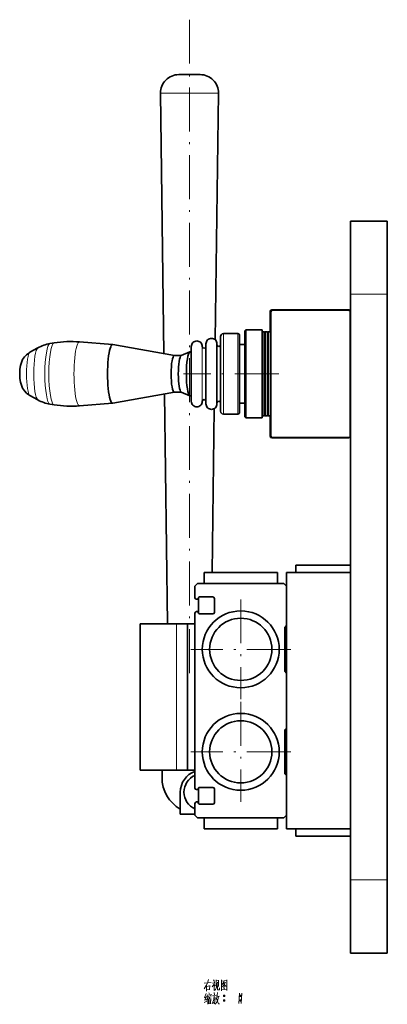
# Model space of a CAD drawing. Extents: x -161 to 1343, y -181 to 611.
# Tile 1 of 8: x -161 to -60, y 15 to 284. Entities that reach past the tile are written whole.
import ezdxf

# ---------------------------------------------------------------- set-up
doc = ezdxf.new("R2010")
doc.units = 0
doc.linetypes.add('DASHDOT', pattern=[18.5, 12, -3, 0.5, -3])

msp = doc.modelspace()

# ---------------------------------------------------------------- linework, layer by layer
at = {"color": 7, "linetype": 'DASHDOT', "lineweight": 13}
for p, q in [((-114.24, 283.5), (-114.24, 103.5)), ((-89.87, 186.75), (-115.91, 186.75)), ((-100.24, 125.15), (-100.24, 97.85)), ((-86.59, 111.5), (-113.89, 111.5)), ((-100.24, 97.15), (-100.24, 69.85)), ((-86.59, 83.5), (-113.89, 83.5))]:
    msp.add_line(p, q, dxfattribs=at)
at = {"color": 7, "lineweight": 35, "ltscale": 0.071519}
msp.add_line((-114.31, 268.5), (-117.17, 268.5), dxfattribs=at)
at = {"color": 7, "lineweight": 35, "ltscale": 0.074743}
msp.add_line((-111.32, 268.5), (-114.31, 268.5), dxfattribs=at)
at = {"color": 7, "lineweight": 13, "ltscale": 0.193632}
msp.add_line((-114.43, 263.43), (-122.17, 263.43), dxfattribs=at)
at = {"color": 7, "lineweight": 35}
for p, q in [((-121.22, 192.26), (-122.17, 263.43)), ((-107.21, 196.04), (-106.31, 263.43)), ((-70.24, 228.5), (-70.24, 208.5)), ((-60.24, 228.5), (-60.24, 208.5)), ((-70.24, 48.5), (-70.24, 208.5)), ((-60.24, 48.5), (-60.24, 208.5)), ((-92.04, 203.65), (-92.04, 169.85)), ((-70.74, 204.25), (-91.74, 204.25)), ((-70.84, 204.15), (-91.54, 204.15)), ((-70.34, 169.85), (-70.34, 203.65)), ((-70.24, 169.75), (-70.24, 203.75)), ((-120.24, 118.5), (-121.08, 181.27)), ((-108.05, 132.5), (-107.46, 177.27)), ((-91.74, 169.25), (-70.74, 169.25)), ((-91.54, 169.35), (-70.84, 169.35)), ((-110.24, 132.5), (-90.24, 132.5)), ((-87.74, 132.5), (-87.74, 62.5)), ((-70.24, 132.5), (-70.24, 62.5)), ((-88.44, 129.5), (-112.04, 129.5)), ((-112.74, 121.4), (-112.74, 73.6)), ((-127.74, 78.5), (-127.74, 118.5)), ((-114.74, 78.5), (-114.74, 118.5)), ((-112.04, 65.5), (-88.44, 65.5)), ((-90.24, 62.5), (-110.24, 62.5)), ((-70.24, 48.5), (-70.24, 28.5)), ((-60.24, 48.5), (-60.24, 28.5))]:
    msp.add_line(p, q, dxfattribs=at)
at = {"color": 7, "lineweight": 13, "ltscale": 0.202991}
msp.add_line((-106.31, 263.43), (-114.43, 263.43), dxfattribs=at)
at = {"color": 7, "lineweight": 35, "ltscale": 0.25}
for p, q in [((-60.24, 228.5), (-70.24, 228.5)), ((-117.74, 118.5), (-127.74, 118.5)), ((-127.74, 78.5), (-117.74, 78.5)), ((-60.24, 28.5), (-70.24, 28.5))]:
    msp.add_line(p, q, dxfattribs=at)
at = {"color": 7, "lineweight": 13, "ltscale": 0.25}
for p, q in [((-60.24, 208.5), (-70.24, 208.5)), ((-60.24, 48.5), (-70.24, 48.5))]:
    msp.add_line(p, q, dxfattribs=at)
at = {"color": 7, "lineweight": 35, "ltscale": 0.1375}
for p, q in [((-92.24, 203.75), (-92.24, 198.25)), ((-92.24, 175.25), (-92.24, 169.75))]:
    msp.add_line(p, q, dxfattribs=at)
at = {"color": 7, "lineweight": 35, "ltscale": 0.255653}
for p, q in [((-105.74, 196.98), (-105.74, 186.75)), ((-105.74, 186.75), (-105.74, 176.52))]:
    msp.add_line(p, q, dxfattribs=at)
at = {"color": 7, "lineweight": 13, "ltscale": 0.275}
for p, q in [((-104.99, 197.75), (-104.99, 186.75)), ((-101.04, 197.75), (-101.04, 186.75)), ((-104.99, 186.75), (-104.99, 175.75)), ((-101.04, 186.75), (-101.04, 175.75))]:
    msp.add_line(p, q, dxfattribs=at)
at = {"color": 7, "lineweight": 35, "ltscale": 0.09875}
for p, q in [((-104.99, 197.75), (-101.04, 197.75)), ((-104.99, 175.75), (-101.04, 175.75))]:
    msp.add_line(p, q, dxfattribs=at)
at = {"color": 7, "lineweight": 35, "ltscale": 0.2625}
for p, q in [((-100.54, 197.25), (-100.54, 186.75)), ((-100.54, 186.75), (-100.54, 176.25))]:
    msp.add_line(p, q, dxfattribs=at)
at = {"color": 7, "lineweight": 35, "ltscale": 0.008839}
for p, q in [((-99.14, 198.5), (-98.89, 198.75)), ((-99.14, 175), (-98.89, 174.75))]:
    msp.add_line(p, q, dxfattribs=at)
at = {"color": 7, "lineweight": 35, "ltscale": 0.29375}
for p, q in [((-99.14, 198.5), (-99.14, 186.75)), ((-99.14, 186.75), (-99.14, 175))]:
    msp.add_line(p, q, dxfattribs=at)
at = {"color": 7, "lineweight": 35, "ltscale": 0.3}
for p, q in [((-98.89, 198.75), (-98.89, 186.75)), ((-94.44, 198.75), (-94.44, 186.75)), ((-98.89, 186.75), (-98.89, 174.75)), ((-94.44, 186.75), (-94.44, 174.75)), ((-88.24, 105.5), (-88.24, 117.5)), ((-88.24, 77.5), (-88.24, 89.5))]:
    msp.add_line(p, q, dxfattribs=at)
at = {"color": 7, "lineweight": 35, "ltscale": 0.11125}
for p, q in [((-98.89, 198.75), (-94.44, 198.75)), ((-98.89, 174.75), (-94.44, 174.75))]:
    msp.add_line(p, q, dxfattribs=at)
at = {"color": 7, "lineweight": 35, "ltscale": 0.003536}
for p, q in [((-94.44, 198.15), (-94.34, 198.25)), ((-93.64, 198.15), (-93.74, 198.25)), ((-93.64, 198.15), (-93.54, 198.25)), ((-92.84, 198.15), (-92.94, 198.25)), ((-92.84, 198.15), (-92.74, 198.25)), ((-92.04, 198.15), (-92.14, 198.25))]:
    msp.add_line(p, q, dxfattribs=at)
at = {"color": 7, "lineweight": 35, "ltscale": 0.2875}
for p, q in [((-94.34, 198.25), (-94.34, 186.75)), ((-93.74, 198.25), (-93.74, 186.75)), ((-93.54, 198.25), (-93.54, 186.75)), ((-92.94, 198.25), (-92.94, 186.75)), ((-92.74, 198.25), (-92.74, 186.75)), ((-92.14, 198.25), (-92.14, 186.75)), ((-94.34, 186.75), (-94.34, 175.25)), ((-93.74, 186.75), (-93.74, 175.25)), ((-93.54, 186.75), (-93.54, 175.25)), ((-92.94, 186.75), (-92.94, 175.25)), ((-92.74, 186.75), (-92.74, 175.25)), ((-92.14, 186.75), (-92.14, 175.25))]:
    msp.add_line(p, q, dxfattribs=at)
at = {"color": 7, "lineweight": 35, "ltscale": 0.015}
for p, q in [((-94.34, 198.25), (-93.74, 198.25)), ((-93.54, 198.25), (-92.94, 198.25)), ((-92.74, 198.25), (-92.14, 198.25)), ((-94.34, 175.25), (-93.74, 175.25)), ((-93.54, 175.25), (-92.94, 175.25)), ((-92.74, 175.25), (-92.14, 175.25))]:
    msp.add_line(p, q, dxfattribs=at)
at = {"color": 7, "lineweight": 35, "ltscale": 0.285}
for p, q in [((-93.64, 198.15), (-93.64, 186.75)), ((-92.84, 198.15), (-92.84, 186.75)), ((-93.64, 186.75), (-93.64, 175.35)), ((-92.84, 186.75), (-92.84, 175.35))]:
    msp.add_line(p, q, dxfattribs=at)
at = {"color": 7, "lineweight": 35, "ltscale": 0.062286}
for p, q in [((-157.79, 192.65), (-155.62, 193.87)), ((-157.79, 180.85), (-155.62, 179.63))]:
    msp.add_line(p, q, dxfattribs=at)
at = {"color": 7, "lineweight": 35, "ltscale": 0.027931}
for p, q in [((-152.32, 195.02), (-151.22, 195.2)), ((-152.32, 178.48), (-151.22, 178.3))]:
    msp.add_line(p, q, dxfattribs=at)
at = {"color": 7, "lineweight": 35, "ltscale": 0.226519}
for p, q in [((-135.21, 194.75), (-144.24, 195.47)), ((-135.21, 178.75), (-144.24, 178.03))]:
    msp.add_line(p, q, dxfattribs=at)
at = {"color": 7, "lineweight": 35, "ltscale": 0.426889}
for p, q in [((-118.37, 191.75), (-135.18, 194.75)), ((-118.37, 181.75), (-135.18, 178.75))]:
    msp.add_line(p, q, dxfattribs=at)
at = {"color": 7, "lineweight": 35, "ltscale": 0.187063}
for p, q in [((-113.74, 194.23), (-113.74, 186.75)), ((-113.74, 186.75), (-113.74, 179.27))]:
    msp.add_line(p, q, dxfattribs=at)
at = {"color": 7, "lineweight": 13, "ltscale": 0.1875}
for p, q in [((-110.74, 194.25), (-110.74, 186.75)), ((-110.74, 186.75), (-110.74, 179.25))]:
    msp.add_line(p, q, dxfattribs=at)
at = {"color": 7, "lineweight": 35, "ltscale": 0.204522}
for p, q in [((-109.74, 194.93), (-109.74, 186.75)), ((-109.74, 186.75), (-109.74, 178.57))]:
    msp.add_line(p, q, dxfattribs=at)
at = {"color": 7, "lineweight": 35, "ltscale": 0.205}
for p, q in [((-106.74, 194.95), (-106.74, 186.75)), ((-106.74, 186.75), (-106.74, 178.55))]:
    msp.add_line(p, q, dxfattribs=at)
at = {"color": 7, "lineweight": 35, "ltscale": 0.035}
for p, q in [((-100.54, 194.75), (-99.14, 194.75)), ((-100.54, 178.75), (-99.14, 178.75))]:
    msp.add_line(p, q, dxfattribs=at)
at = {"color": 7, "lineweight": 35, "ltscale": 0.048442}
for p, q in [((-116.45, 191.75), (-118.39, 191.75)), ((-116.45, 181.75), (-118.39, 181.75))]:
    msp.add_line(p, q, dxfattribs=at)
at = {"color": 7, "lineweight": 35, "ltscale": 0.063839}
for p, q in [((-116.48, 191.74), (-114.13, 192.73)), ((-116.48, 181.76), (-114.13, 180.77))]:
    msp.add_line(p, q, dxfattribs=at)
at = {"color": 7, "lineweight": 35, "ltscale": 0.007813}
for p, q in [((-113.74, 192.75), (-114.05, 192.75)), ((-113.74, 180.75), (-114.05, 180.75))]:
    msp.add_line(p, q, dxfattribs=at)
at = {"color": 7, "lineweight": 35, "ltscale": 0.003535}
for p, q in [((-94.44, 175.35), (-94.34, 175.25)), ((-93.64, 175.35), (-93.74, 175.25)), ((-93.64, 175.35), (-93.54, 175.25)), ((-92.84, 175.35), (-92.94, 175.25)), ((-92.84, 175.35), (-92.74, 175.25)), ((-92.04, 175.35), (-92.14, 175.25))]:
    msp.add_line(p, q, dxfattribs=at)
at = {"color": 7, "lineweight": 35, "ltscale": 0.375}
for p, q in [((-85.24, 134.5), (-70.24, 134.5)), ((-87.74, 90), (-87.74, 105)), ((-85.24, 60.5), (-70.24, 60.5))]:
    msp.add_line(p, q, dxfattribs=at)
at = {"color": 7, "lineweight": 35, "ltscale": 0.050002}
for p, q in [((-85.24, 132.5), (-85.24, 134.5)), ((-114.74, 78.5), (-112.74, 78.5))]:
    msp.add_line(p, q, dxfattribs=at)
at = {"color": 7, "lineweight": 35, "ltscale": 0.05}
for p, q in [((-70.24, 134.5), (-70.24, 132.5)), ((-121.74, 76.5), (-121.74, 78.5))]:
    msp.add_line(p, q, dxfattribs=at)
at = {"color": 7, "lineweight": 35, "ltscale": 0.075002}
for p, q in [((-110.24, 129.5), (-110.24, 132.5)), ((-90.24, 129.5), (-90.24, 132.5))]:
    msp.add_line(p, q, dxfattribs=at)
at = {"color": 7, "lineweight": 35, "ltscale": 0.4375}
for p, q in [((-70.24, 132.5), (-87.74, 132.5)), ((-70.24, 62.5), (-87.74, 62.5))]:
    msp.add_line(p, q, dxfattribs=at)
at = {"color": 7, "lineweight": 35, "ltscale": 0.024749}
for p, q in [((-112.04, 129.5), (-112.74, 128.8)), ((-87.74, 128.8), (-88.44, 129.5)), ((-112.74, 66.2), (-112.04, 65.5)), ((-88.44, 65.5), (-87.74, 66.2))]:
    msp.add_line(p, q, dxfattribs=at)
at = {"color": 7, "lineweight": 35, "ltscale": 0.08}
for p, q in [((-112.74, 128.8), (-112.74, 125.6)), ((-112.74, 69.4), (-112.74, 66.2))]:
    msp.add_line(p, q, dxfattribs=at)
at = {"color": 7, "lineweight": 35, "ltscale": 0.27}
for p, q in [((-87.74, 118), (-87.74, 128.8)), ((-87.74, 66.2), (-87.74, 77))]:
    msp.add_line(p, q, dxfattribs=at)
at = {"color": 7, "lineweight": 35, "ltscale": 0.005}
for p, q in [((-112.34, 125.2), (-112.14, 125.2)), ((-112.14, 121.8), (-112.34, 121.8)), ((-112.34, 73.2), (-112.14, 73.2)), ((-112.14, 69.8), (-112.34, 69.8))]:
    msp.add_line(p, q, dxfattribs=at)
at = {"color": 7, "lineweight": 35, "ltscale": 0.104807}
for p, q in [((-111.74, 125.59), (-111.74, 121.4)), ((-111.74, 73.59), (-111.74, 69.4))]:
    msp.add_line(p, q, dxfattribs=at)
at = {"color": 7, "lineweight": 35, "ltscale": 0.0925}
for p, q in [((-111.54, 125.8), (-107.84, 125.8)), ((-107.84, 121.2), (-111.54, 121.2)), ((-111.54, 73.8), (-107.84, 73.8)), ((-107.84, 69.2), (-111.54, 69.2))]:
    msp.add_line(p, q, dxfattribs=at)
at = {"color": 7, "lineweight": 35, "ltscale": 0.095}
for p, q in [((-107.44, 125.4), (-107.44, 121.6)), ((-107.44, 73.4), (-107.44, 69.6))]:
    msp.add_line(p, q, dxfattribs=at)
at = {"color": 7, "lineweight": 35, "ltscale": 0.225003}
msp.add_line((-121.74, 118.5), (-112.74, 118.5), dxfattribs=at)
at = {"color": 7, "lineweight": 35, "ltscale": 0.146461}
msp.add_line((-114.38, 118.5), (-120.24, 118.5), dxfattribs=at)
at = {"color": 7, "lineweight": 35, "ltscale": 0.075}
for p, q in [((-114.74, 118.5), (-117.74, 118.5)), ((-114.74, 78.5), (-117.74, 78.5))]:
    msp.add_line(p, q, dxfattribs=at)
at = {"color": 7, "lineweight": 13}
msp.add_line((-117.74, 78.5), (-117.74, 118.5), dxfattribs=at)
at = {"color": 7, "lineweight": 35, "ltscale": 0.041039}
msp.add_line((-112.74, 118.5), (-114.38, 118.5), dxfattribs=at)
at = {"color": 7, "lineweight": 35, "ltscale": 0.017678}
for p, q in [((-88.24, 117.5), (-87.74, 118)), ((-87.74, 105), (-88.24, 105.5)), ((-88.24, 89.5), (-87.74, 90)), ((-87.74, 77), (-88.24, 77.5))]:
    msp.add_line(p, q, dxfattribs=at)
at = {"color": 7, "lineweight": 35, "ltscale": 0.012498}
msp.add_line((-87.74, 117.5), (-88.24, 117.5), dxfattribs=at)
at = {"color": 7, "lineweight": 35, "ltscale": 0.0125}
msp.add_line((-87.74, 77.5), (-88.24, 77.5), dxfattribs=at)
at = {"color": 7, "lineweight": 35, "ltscale": 0.15}
msp.add_line((-116.74, 66.5), (-116.74, 72.5), dxfattribs=at)
at = {"color": 7, "lineweight": 35, "ltscale": 0.100003}
msp.add_line((-112.74, 66.5), (-116.74, 66.5), dxfattribs=at)
at = {"color": 7, "lineweight": 35, "ltscale": 0.074998}
for p, q in [((-110.24, 62.5), (-110.24, 65.5)), ((-90.24, 65.5), (-90.24, 62.5))]:
    msp.add_line(p, q, dxfattribs=at)
at = {"color": 7, "lineweight": 35, "ltscale": 0.049998}
for p, q in [((-85.24, 62.5), (-85.24, 60.5)), ((-70.24, 60.5), (-70.24, 62.5))]:
    msp.add_line(p, q, dxfattribs=at)
at = {"color": 7, "lineweight": 35}
for points in [[(-160.58, 186.75), (-160.52, 188.06), (-160.37, 189.04), (-160.13, 189.86), (-159.78, 190.64), (-159.28, 191.38), (-158.72, 191.98), (-158.12, 192.45), (-157.79, 192.65)], [(-160.58, 186.75), (-160.52, 185.44), (-160.37, 184.46), (-160.13, 183.64), (-159.78, 182.86), (-159.28, 182.12), (-158.72, 181.52), (-158.12, 181.05), (-157.79, 180.85)]]:
    msp.add_lwpolyline(points, dxfattribs=at)
at = {"color": 7, "lineweight": 13}
for points in [[(-110.27, 18.73), (-109.68, 19.68)], [(-110.24, 20.27), (-108.28, 20.48)], [(-109.68, 19.68), (-109.36, 20.34)], [(-109.61, 19.75), (-109.61, 18.17)], [(-109.61, 19.43), (-108.7, 19.54)], [(-109.08, 21.32), (-109.36, 20.34)], [(-108.66, 19.64), (-108.77, 18.56)], [(-107.37, 20.55), (-107.54, 20.06), (-108.03, 19.33)], [(-108, 20.34), (-107.44, 20.41)], [(-107.72, 21.22), (-107.44, 20.8)], [(-107.54, 20.06), (-107.54, 18.28)], [(-107.54, 19.89), (-107.23, 19.57)], [(-107.16, 18.56), (-106.91, 18.91)], [(-106.95, 21.18), (-106.95, 19.5)], [(-106.28, 21.01), (-106.95, 20.94)], [(-106.74, 19.54), (-106.91, 18.91)], [(-106.63, 20.59), (-106.74, 19.54)], [(-106.6, 18.56), (-106.6, 19.64)], [(-106.35, 19.43), (-106.28, 21.11)], [(-106.04, 19.08), (-106.04, 18.45)], [(-105.51, 21.22), (-105.51, 19.75), (-105.51, 18.24)], [(-105.51, 21.18), (-105.51, 19.78), (-105.51, 18.38)], [(-104.04, 21.04), (-105.51, 20.9)], [(-105.44, 19.29), (-104.95, 19.71)], [(-104.74, 20.76), (-105.3, 19.96)], [(-104.99, 20.2), (-104.29, 19.47)], [(-104.99, 19.12), (-104.64, 18.73)], [(-104.95, 20.41), (-104.5, 20.48)], [(-104.95, 19.71), (-104.74, 19.99)], [(-104.88, 19.5), (-104.64, 19.22)], [(-104.74, 19.99), (-104.39, 20.62)], [(-104.29, 19.47), (-104.11, 19.5)], [(-104.08, 18.42), (-104.08, 19.78), (-104.04, 21.18)], [(-109.75, 16.46), (-110.17, 16.32)], [(-109.68, 17.47), (-110.13, 16.39)], [(-109.61, 16.7), (-110.06, 15.69)], [(-108.7, 18.56), (-109.61, 18.45)], [(-109.29, 16.18), (-109.61, 15.69)], [(-109.36, 17.16), (-109.47, 16.6)], [(-109.36, 17.02), (-108.31, 17.16)], [(-109.12, 16.74), (-109.29, 16.18)], [(-109.26, 16.25), (-109.26, 14.53)], [(-109.05, 16.46), (-108.35, 16.56)], [(-108.98, 17.65), (-108.8, 17.26)], [(-108.73, 16.49), (-108.8, 15.93)], [(-108.28, 17.26), (-108.42, 16.81)], [(-107.51, 16.88), (-107.61, 15.97), (-107.72, 15.55), (-108.03, 14.67)], [(-108, 16.81), (-106.95, 16.95)], [(-107.19, 16.39), (-107.3, 15.55), (-107.44, 14.71), (-107.65, 14.99)], [(-107.58, 16.21), (-107.19, 16.28)], [(-107.51, 17.72), (-107.4, 17.16)], [(-107.44, 18.28), (-107.16, 18.56)], [(-106.81, 16.39), (-106.98, 15.83)], [(-106.88, 16.14), (-106.32, 14.71)], [(-106.67, 17.02), (-106.81, 16.39)], [(-106.74, 16.63), (-106.04, 16.77)], [(-106.6, 17.75), (-106.67, 17.02)], [(-106.46, 18.45), (-106.6, 18.56)], [(-106.32, 16.7), (-106.53, 15.76)], [(-106.04, 18.45), (-106.46, 18.45)], [(-105.51, 18.49), (-104.15, 18.59)], [(-104.99, 16.84), (-104.6, 16.84)], [(-104.95, 16.95), (-104.64, 16.95)], [(-104.95, 16.7), (-104.64, 16.7)], [(-104.08, 18.31), (-104.08, 18.42), (-104.15, 18.59)], [(-100.54, 17.58), (-100.65, 16.18), (-100.75, 14.78)], [(-100.54, 16.84), (-100.16, 16.84)], [(-100.51, 16.95), (-100.19, 16.95)], [(-100.51, 16.7), (-100.19, 16.7)], [(-99.95, 17.58), (-100.05, 16.18), (-100.16, 14.78)], [(-110.2, 15.02), (-109.5, 15.41)], [(-110.1, 15.69), (-109.57, 15.86)], [(-108.98, 16.04), (-108.94, 14.64)], [(-108.98, 15.93), (-108.45, 16)], [(-108.94, 15.37), (-108.56, 15.44)], [(-108.49, 14.88), (-108.91, 14.81)], [(-108.42, 16.11), (-108.49, 14.71)], [(-106.81, 15.13), (-107.19, 14.6)], [(-106.53, 15.76), (-106.81, 15.13)], [(-106.32, 14.71), (-106, 14.71)], [(-104.99, 15.58), (-104.6, 15.58)], [(-104.95, 15.69), (-104.64, 15.69)], [(-104.95, 15.44), (-104.64, 15.44)], [(-100.54, 15.58), (-100.16, 15.58)], [(-100.51, 15.69), (-100.19, 15.69)], [(-100.51, 15.44), (-100.19, 15.44)]]:
    msp.add_lwpolyline(points, dxfattribs=at)
for points in [[(-104.88, 16.63), (-104.71, 16.63), (-104.6, 16.74), (-104.6, 16.91), (-104.71, 17.02), (-104.88, 17.02), (-104.99, 16.91), (-104.99, 16.74)], [(-100.44, 16.63), (-100.26, 16.63), (-100.16, 16.74), (-100.16, 16.91), (-100.26, 17.02), (-100.44, 17.02), (-100.54, 16.91), (-100.54, 16.74)], [(-104.88, 15.37), (-104.71, 15.37), (-104.6, 15.48), (-104.6, 15.65), (-104.71, 15.76), (-104.88, 15.76), (-104.99, 15.65), (-104.99, 15.48)], [(-100.44, 15.37), (-100.26, 15.37), (-100.16, 15.48), (-100.16, 15.65), (-100.26, 15.76), (-100.44, 15.76), (-100.54, 15.65), (-100.54, 15.48)]]:
    msp.add_lwpolyline(points, close=True, dxfattribs=at)
at = {"color": 7, "lineweight": 35}
for centre, radius in [((-100.24, 111.5), 10.5), ((-100.24, 111.5), 8.5), ((-100.24, 83.5), 10.5), ((-100.24, 83.5), 8.5)]:
    msp.add_circle(centre, radius, dxfattribs=at)
for centre, radius, start, end in [((-117.17, 263.5), 5, 89.9664, 180.7639), ((-111.31, 263.5), 5, 359.2553, 90.1264), ((-91.74, 203.75), 0.5, 90, 180), ((-91.54, 203.65), 0.5, 90, 180), ((-70.84, 203.65), 0.5, 0, 90), ((-70.74, 203.75), 0.5, 0, 90), ((-108.24, 194.95), 1.5, 90.0037, 180.7245), ((-108.24, 194.95), 1.5, 359.2755, 89.9963), ((-104.99, 197), 0.751, 90.0237, 181.7891), ((-101.04, 197.25), 0.501, 357.2826, 89.9435), ((-150.75, 185.2), 9.94, 99.0853, 119.3453), ((-146.58, 166.21), 29.36, 85.4279, 99.0872), ((-112.24, 194.25), 1.5, 90.0031, 180.6631), ((-112.24, 194.25), 1.5, 359.3369, 89.9969), ((-110.24, 194.25), 0.5, 182.0425, 269.9735), ((-110.24, 194.25), 0.5, 270.0265, 357.9575), ((-106.24, 194.75), 0.5, 182.1812, 269.9699), ((-106.24, 194.75), 0.5, 270.0301, 357.8188), ((-150.75, 188.3), 9.94, 240.6568, 260.9147), ((-146.58, 207.29), 29.36, 260.9128, 274.5721), ((-112.24, 179.25), 1.5, 179.3369, 269.9969), ((-112.24, 179.25), 1.5, 270.0031, 0.6631), ((-110.24, 179.25), 0.5, 90.0265, 177.9575), ((-110.24, 179.25), 0.5, 2.0425, 89.9735), ((-108.24, 178.55), 1.5, 179.2755, 269.9963), ((-108.24, 178.55), 1.5, 270.0037, 0.7245), ((-106.24, 178.75), 0.5, 90.0301, 177.8188), ((-106.24, 178.75), 0.5, 2.1812, 89.9699), ((-104.99, 176.5), 0.751, 178.2109, 269.9763), ((-101.04, 176.25), 0.501, 270.0565, 2.7174), ((-91.74, 169.75), 0.5, 180, 270), ((-91.54, 169.85), 0.5, 180, 270), ((-70.84, 169.85), 0.5, 270, 360), ((-70.74, 169.75), 0.5, 270, 360), ((-112.34, 125.6), 0.4, 180, 270), ((-112.14, 125.6), 0.4, 270, 360), ((-111.54, 125.6), 0.2, 90, 180), ((-107.84, 125.4), 0.4, 360, 90), ((-112.34, 121.4), 0.4, 90, 180), ((-112.14, 121.4), 0.4, 360, 90), ((-111.54, 121.4), 0.2, 180, 270), ((-107.84, 121.6), 0.4, 270, 360), ((-110.74, 72.5), 6, 109.47, 180), ((-111.74, 76.5), 10, 180, 240.0001), ((-110.74, 72.5), 5, 113.5767, 246.4233), ((-112.34, 73.6), 0.4, 180, 270), ((-112.14, 73.6), 0.4, 270, 360), ((-111.54, 73.6), 0.2, 90, 180), ((-107.84, 73.4), 0.4, 360, 90), ((-112.34, 69.4), 0.4, 90, 180), ((-112.14, 69.4), 0.4, 360, 90), ((-111.54, 69.4), 0.2, 180, 270), ((-107.84, 69.6), 0.4, 270, 360)]:
    msp.add_arc(centre, radius, start, end, dxfattribs=at)
at = {"color": 7, "lineweight": 13}
for centre, major_axis, start_param, end_param in [((-155.5, 186.75), (0, -7.15), 3.238935, 6.186196), ((-152.28, 186.75), (0, -8.27), 3.169382, 6.255396), ((-151.17, 186.75), (0, -8.45), 3.169382, 6.255492), ((-144.26, 186.75), (0, -8.72), 3.127698, 6.29708), ((-157.69, 186.75), (0, -5.93), 3.238935, 6.185843)]:
    msp.add_ellipse(centre, major_axis=major_axis, ratio=0.173648, start_param=start_param, end_param=end_param, dxfattribs=at)
at = {"color": 7, "lineweight": 35}
for centre, major_axis, start_param, end_param in [((-135.23, 186.75), (0, -8), 3.127698, 6.29708), ((-135.23, 186.75), (0, -8), 3.110634, 3.127698), ((-118.39, 186.75), (0, -5), 3.141593, 6.283185), ((-116.42, 186.75), (0, -5), 3.215131, 6.209647), ((-114.05, 186.75), (0, -6), 3.215131, 6.209647), ((-114.05, 186.75), (0, -6), 3.141631, 3.215131), ((-114.05, 186.75), (0, -6), 6.209647, 6.283147), ((-135.23, 186.75), (0, -8), 0.013895, 0.030959)]:
    msp.add_ellipse(centre, major_axis=major_axis, ratio=0.173648, start_param=start_param, end_param=end_param, dxfattribs=at)

doc.saveas('drawing.dxf')
